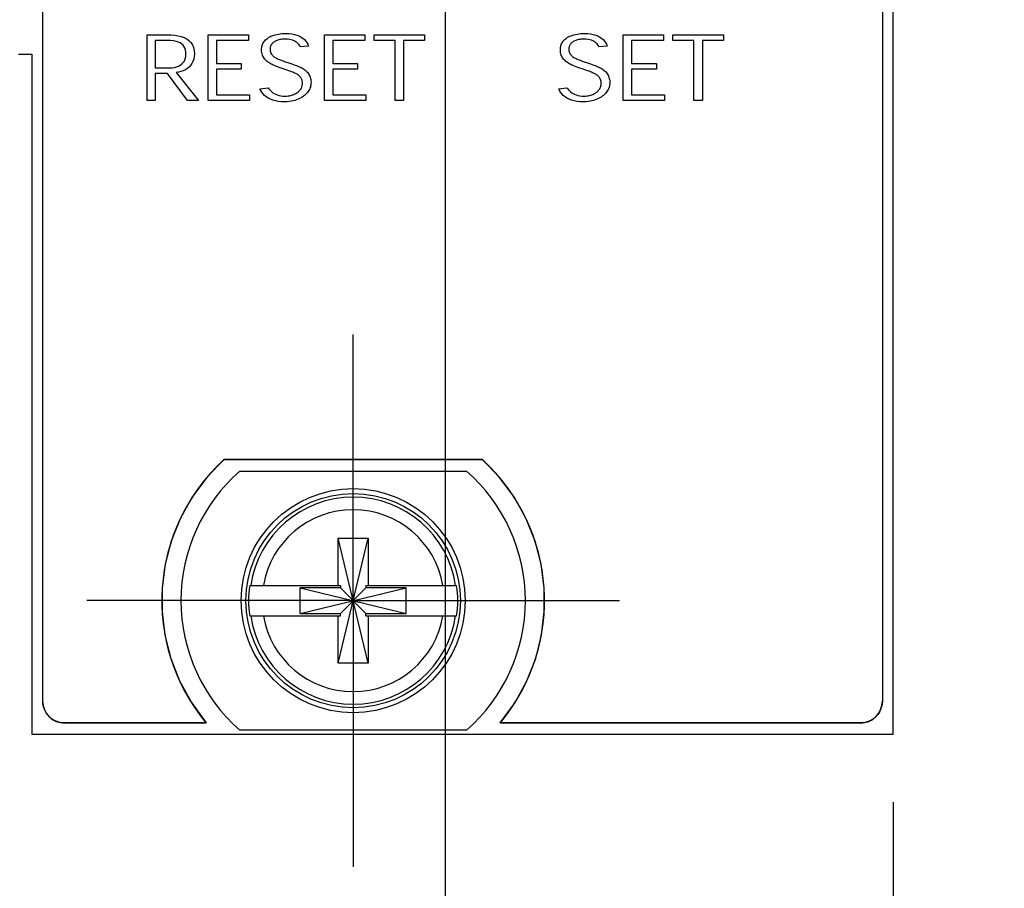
# Model space of a CAD drawing. Header units: inches. Extents: x 0.2 to 16.8, y 0.1 to 10.8.
# Tile 5 of 35: x 4 to 4.9, y 2.9 to 3.7. Entities that reach past the tile are written whole.
import ezdxf

# ---------------------------------------------------------------- set-up
doc = ezdxf.new("R2010")
doc.units = ezdxf.units.IN
doc.header["$LTSCALE"] = 0.935
doc.header["$MEASUREMENT"] = 0
doc.linetypes.add('CENTER', pattern=[0.6, 0.375, -0.075, 0.075, -0.075])
doc.layers.get('0').update_dxf_attribs({"linetype": 'CONTINUOUS'})
doc.layers.add('DEFAULT_1', color=7, linetype='CENTER')
doc.layers.add('DIMENSIONS', color=7, linetype='CONTINUOUS')
doc.styles.get("Standard").update_dxf_attribs({"font": 'txt', "width": 0.8})
doc.dimstyles.new('DIMSTYLE_2', dxfattribs={"dimtxt": 0.125, "dimasz": 0.18, "dimexe": 0.18, "dimexo": 0.0625, "dimgap": 0.09, "dimtad": 0, "dimtih": 1, "dimtoh": 1, "dimdec": 3, "dimzin": 4, "dimdsep": 46, "dimtxsty": 'STANDARD', "dimblk": '_FILLED', "dimblk1": '_FILLED', "dimblk2": '_FILLED', "dimcen": 0.09, "dimadec": 0, "dimazin": 0, "dimtp": 0.001, "dimtm": 0.001, "dimtfac": 1, "dimtdec": 3, "dimtofl": 0, "dimtmove": 0, "dimatfit": 3, "dimldrblk": '_FILLED', "dimfxl": 1, "dimtolj": 1, "dimtzin": 4, "dimarcsym": 0})

# ---------------------------------------------------------------- blocks, each defined once
blk = doc.blocks.new('*D16')
at = {"layer": 'DIMENSIONS', "color": 2, "linetype": 'CONTINUOUS'}
blk.add_line((4.76101, 3.00861), (4.76101, 2.30661), dxfattribs=at)
at = {"layer": 'DIMENSIONS', "color": 2, "linetype": 'CONTINUOUS', "width": 0.8}
for s, p in [(']', (4.82351, 2.14411)), ('32.87', (4.82351, 1.64411)), ('[', (4.82351, 1.54411)), ('1.294', (4.82351, 0.91911))]:
    blk.add_text(s, height=0.125, rotation=90, dxfattribs=at).set_placement(p)
blk = doc.blocks.new('_FILLED')
at = {"color": 0, "linetype": 'BYBLOCK'}
blk.add_solid([(0, 0), (-1, 0.1736), (-1, -0.1736)], dxfattribs=at)
blk = doc.blocks.new('*D19')
at = {"layer": 'DIMENSIONS', "color": 2, "linetype": 'CONTINUOUS'}
blk.add_line((4.35101, 4.18911), (4.35101, 2.30661), dxfattribs=at)
at = {"layer": 'DIMENSIONS', "color": 2, "linetype": 'CONTINUOUS', "width": 0.8}
for s, p in [(']', (4.41351, 2.14411)), ('22.45', (4.41351, 1.64411)), ('[', (4.41351, 1.54411)), ('.884', (4.41351, 1.01911)), ('2X ', (4.41351, 0.71911))]:
    blk.add_text(s, height=0.125, rotation=90, dxfattribs=at).set_placement(p)

msp = doc.modelspace()

# ---------------------------------------------------------------- linework, layer by layer
at = {"color": 7, "linetype": 'CONTINUOUS'}
for p, q in [((4.76101, 3.07111), (4.76101, 8.13611)), ((4.75101, 8.10611), (4.75101, 3.10111)), ((4.75104, 8.10618), (4.75104, 3.10118)), ((3.98301, 4.00611), (3.98301, 3.10111)), ((3.98305, 3.10118), (3.98305, 4.00618)), ((4.07851, 3.7109), (4.09713, 3.7109)), ((4.07851, 3.65074), (4.07851, 3.7109)), ((4.09713, 3.7109), (4.10057, 3.71081)), ((4.10057, 3.71081), (4.10384, 3.71053)), ((4.10384, 3.71053), (4.10692, 3.71003)), ((4.13436, 3.7109), (4.17124, 3.7109)), ((4.13436, 3.65074), (4.13436, 3.7109)), ((4.17124, 3.7109), (4.17124, 3.70571)), ((4.19303, 3.71003), (4.19431, 3.7105)), ((4.19431, 3.7105), (4.19566, 3.71091)), ((4.19566, 3.71091), (4.19709, 3.71127)), ((4.19709, 3.71127), (4.1986, 3.71156)), ((4.1986, 3.71156), (4.20019, 3.71179)), ((4.20019, 3.71179), (4.20186, 3.71196)), ((4.20186, 3.71196), (4.20361, 3.71206)), ((4.20361, 3.71206), (4.20544, 3.7121)), ((4.20544, 3.7121), (4.20832, 3.712)), ((4.20832, 3.712), (4.21097, 3.7117)), ((4.21097, 3.7117), (4.2134, 3.71123)), ((4.2134, 3.71123), (4.21562, 3.71058)), ((4.21562, 3.71058), (4.21762, 3.70977)), ((4.24086, 3.7109), (4.27774, 3.7109)), ((4.24086, 3.65074), (4.24086, 3.7109)), ((4.27774, 3.7109), (4.27774, 3.70571)), ((4.28622, 3.7109), (4.33238, 3.7109)), ((4.28622, 3.70568), (4.28622, 3.7109)), ((4.33238, 3.7109), (4.33238, 3.70568)), ((4.46628, 3.71003), (4.46756, 3.7105)), ((4.46756, 3.7105), (4.46891, 3.71091)), ((4.46891, 3.71091), (4.47034, 3.71127)), ((4.47034, 3.71127), (4.47185, 3.71156)), ((4.47185, 3.71156), (4.47344, 3.71179)), ((4.47344, 3.71179), (4.47511, 3.71196)), ((4.47511, 3.71196), (4.47685, 3.71206)), ((4.47685, 3.71206), (4.47868, 3.7121)), ((4.47868, 3.7121), (4.48157, 3.712)), ((4.48157, 3.712), (4.48422, 3.7117)), ((4.48422, 3.7117), (4.48665, 3.71123)), ((4.48665, 3.71123), (4.48886, 3.71058)), ((4.48886, 3.71058), (4.49087, 3.70977)), ((4.51411, 3.7109), (4.55099, 3.7109)), ((4.51411, 3.65074), (4.51411, 3.7109)), ((4.55099, 3.7109), (4.55099, 3.70571)), ((4.55947, 3.7109), (4.60562, 3.7109)), ((4.55947, 3.70568), (4.55947, 3.7109)), ((4.60562, 3.7109), (4.60562, 3.70568)), ((4.09667, 3.70574), (4.08601, 3.70574)), ((4.08601, 3.70574), (4.08601, 3.68062)), ((4.09982, 3.70564), (4.09667, 3.70574)), ((4.10259, 3.70535), (4.09982, 3.70564)), ((4.10502, 3.70487), (4.10259, 3.70535)), ((4.10711, 3.70421), (4.10502, 3.70487)), ((4.10692, 3.71003), (4.10977, 3.7093)), ((4.10889, 3.70338), (4.10711, 3.70421)), ((4.11038, 3.70238), (4.10889, 3.70338)), ((4.10977, 3.7093), (4.11239, 3.70834)), ((4.11159, 3.70122), (4.11038, 3.70238)), ((4.11239, 3.70834), (4.11473, 3.70712)), ((4.11473, 3.70712), (4.11678, 3.70562)), ((4.11678, 3.70562), (4.11851, 3.70383)), ((4.11851, 3.70383), (4.11991, 3.70174)), ((4.11991, 3.70174), (4.12093, 3.69933)), ((4.17124, 3.70571), (4.14195, 3.70571)), ((4.14195, 3.70571), (4.14195, 3.68458)), ((4.18381, 3.70104), (4.18413, 3.70197)), ((4.18413, 3.70197), (4.18453, 3.70287)), ((4.18453, 3.70287), (4.185, 3.70375)), ((4.185, 3.70375), (4.18556, 3.7046)), ((4.18556, 3.7046), (4.1862, 3.70541)), ((4.1862, 3.70541), (4.18693, 3.70619)), ((4.18693, 3.70619), (4.18774, 3.70692)), ((4.18774, 3.70692), (4.18864, 3.70761)), ((4.18864, 3.70761), (4.18963, 3.70829)), ((4.18963, 3.70829), (4.19069, 3.70892)), ((4.19069, 3.70892), (4.19182, 3.7095)), ((4.19184, 3.70131), (4.19158, 3.70076)), ((4.19182, 3.7095), (4.19303, 3.71003)), ((4.19214, 3.70184), (4.19184, 3.70131)), ((4.1925, 3.70235), (4.19214, 3.70184)), ((4.1929, 3.70283), (4.1925, 3.70235)), ((4.19334, 3.70328), (4.1929, 3.70283)), ((4.19382, 3.70371), (4.19334, 3.70328)), ((4.19436, 3.70411), (4.19382, 3.70371)), ((4.195, 3.70454), (4.19436, 3.70411)), ((4.19571, 3.70494), (4.195, 3.70454)), ((4.19648, 3.7053), (4.19571, 3.70494)), ((4.19729, 3.70563), (4.19648, 3.7053)), ((4.19816, 3.70593), (4.19729, 3.70563)), ((4.19906, 3.70619), (4.19816, 3.70593)), ((4.2, 3.70641), (4.19906, 3.70619)), ((4.20097, 3.70659), (4.2, 3.70641)), ((4.20197, 3.70674), (4.20097, 3.70659)), ((4.20298, 3.70685), (4.20197, 3.70674)), ((4.20402, 3.70691), (4.20298, 3.70685)), ((4.20506, 3.70693), (4.20402, 3.70691)), ((4.20694, 3.70686), (4.20506, 3.70693)), ((4.20867, 3.70666), (4.20694, 3.70686)), ((4.21024, 3.70633), (4.20867, 3.70666)), ((4.21167, 3.7059), (4.21024, 3.70633)), ((4.21295, 3.70536), (4.21167, 3.7059)), ((4.21411, 3.70475), (4.21295, 3.70536)), ((4.21513, 3.70405), (4.21411, 3.70475)), ((4.21603, 3.7033), (4.21513, 3.70405)), ((4.21682, 3.7025), (4.21603, 3.7033)), ((4.2175, 3.70165), (4.21682, 3.7025)), ((4.21808, 3.70079), (4.2175, 3.70165)), ((4.21762, 3.70977), (4.21941, 3.70882)), ((4.21941, 3.70882), (4.221, 3.70772)), ((4.221, 3.70772), (4.2224, 3.7065)), ((4.2224, 3.7065), (4.2236, 3.70516)), ((4.2236, 3.70516), (4.22461, 3.70372)), ((4.22461, 3.70372), (4.22544, 3.70219)), ((4.22544, 3.70219), (4.22609, 3.70057)), ((4.27774, 3.70571), (4.24845, 3.70571)), ((4.24845, 3.70571), (4.24845, 3.68458)), ((4.30549, 3.70568), (4.28622, 3.70568)), ((4.30549, 3.65074), (4.30549, 3.70568)), ((4.33238, 3.70568), (4.31313, 3.70568)), ((4.31313, 3.70568), (4.31313, 3.65074)), ((4.45706, 3.70104), (4.45738, 3.70197)), ((4.45738, 3.70197), (4.45778, 3.70287)), ((4.45778, 3.70287), (4.45825, 3.70375)), ((4.45825, 3.70375), (4.45881, 3.7046)), ((4.45881, 3.7046), (4.45945, 3.70541)), ((4.45945, 3.70541), (4.46018, 3.70619)), ((4.46018, 3.70619), (4.46099, 3.70692)), ((4.46099, 3.70692), (4.46189, 3.70761)), ((4.46189, 3.70761), (4.46288, 3.70829)), ((4.46288, 3.70829), (4.46394, 3.70892)), ((4.46394, 3.70892), (4.46507, 3.7095)), ((4.46508, 3.70131), (4.46482, 3.70076)), ((4.46507, 3.7095), (4.46628, 3.71003)), ((4.46539, 3.70184), (4.46508, 3.70131)), ((4.46574, 3.70235), (4.46539, 3.70184)), ((4.46614, 3.70283), (4.46574, 3.70235)), ((4.46659, 3.70328), (4.46614, 3.70283)), ((4.46707, 3.70371), (4.46659, 3.70328)), ((4.4676, 3.70411), (4.46707, 3.70371)), ((4.46825, 3.70454), (4.4676, 3.70411)), ((4.46896, 3.70494), (4.46825, 3.70454)), ((4.46972, 3.7053), (4.46896, 3.70494)), ((4.47054, 3.70563), (4.46972, 3.7053)), ((4.4714, 3.70593), (4.47054, 3.70563)), ((4.47231, 3.70619), (4.4714, 3.70593)), ((4.47325, 3.70641), (4.47231, 3.70619)), ((4.47422, 3.70659), (4.47325, 3.70641)), ((4.47522, 3.70674), (4.47422, 3.70659)), ((4.47624, 3.70685), (4.47522, 3.70674)), ((4.47727, 3.70691), (4.47624, 3.70685)), ((4.47832, 3.70693), (4.47727, 3.70691)), ((4.4802, 3.70686), (4.47832, 3.70693)), ((4.48193, 3.70666), (4.4802, 3.70686)), ((4.4835, 3.70633), (4.48193, 3.70666)), ((4.48492, 3.7059), (4.4835, 3.70633)), ((4.4862, 3.70536), (4.48492, 3.7059)), ((4.48735, 3.70475), (4.4862, 3.70536)), ((4.48838, 3.70405), (4.48735, 3.70475)), ((4.48928, 3.7033), (4.48838, 3.70405)), ((4.49007, 3.7025), (4.48928, 3.7033)), ((4.49075, 3.70165), (4.49007, 3.7025)), ((4.49133, 3.70079), (4.49075, 3.70165)), ((4.49087, 3.70977), (4.49266, 3.70882)), ((4.49266, 3.70882), (4.49425, 3.70772)), ((4.49425, 3.70772), (4.49564, 3.7065)), ((4.49564, 3.7065), (4.49684, 3.70516)), ((4.49684, 3.70516), (4.49786, 3.70372)), ((4.49786, 3.70372), (4.49869, 3.70219)), ((4.49869, 3.70219), (4.49934, 3.70057)), ((4.55099, 3.70571), (4.52169, 3.70571)), ((4.52169, 3.70571), (4.52169, 3.68458)), ((4.57874, 3.70568), (4.55947, 3.70568)), ((4.57874, 3.65074), (4.57874, 3.70568)), ((4.60562, 3.70568), (4.58638, 3.70568)), ((4.58638, 3.70568), (4.58638, 3.65074)), ((3.96101, 3.69311), (3.97301, 3.69311)), ((3.97301, 3.69311), (3.97301, 3.07111)), ((4.11254, 3.69991), (4.11159, 3.70122)), ((4.11324, 3.69845), (4.11254, 3.69991)), ((4.11372, 3.69686), (4.11324, 3.69845)), ((4.114, 3.69513), (4.11372, 3.69686)), ((4.11397, 3.69139), (4.11409, 3.69327)), ((4.11409, 3.69327), (4.114, 3.69513)), ((4.12093, 3.69933), (4.12156, 3.69659)), ((4.12156, 3.69659), (4.12178, 3.69349)), ((4.12178, 3.69349), (4.12163, 3.69093)), ((4.18326, 3.69718), (4.18329, 3.69816)), ((4.18332, 3.69583), (4.18326, 3.69718)), ((4.18329, 3.69816), (4.1834, 3.69913)), ((4.18348, 3.69456), (4.18332, 3.69583)), ((4.1834, 3.69913), (4.18357, 3.70009)), ((4.18374, 3.69338), (4.18348, 3.69456)), ((4.18357, 3.70009), (4.18381, 3.70104)), ((4.18409, 3.69227), (4.18374, 3.69338)), ((4.18452, 3.69125), (4.18409, 3.69227)), ((4.191, 3.69829), (4.19098, 3.69761)), ((4.19098, 3.69761), (4.19101, 3.69681)), ((4.19107, 3.69895), (4.191, 3.69829)), ((4.19101, 3.69681), (4.19112, 3.69604)), ((4.19119, 3.69958), (4.19107, 3.69895)), ((4.19112, 3.69604), (4.19129, 3.6953)), ((4.19136, 3.70018), (4.19119, 3.69958)), ((4.19129, 3.6953), (4.19153, 3.69459)), ((4.19158, 3.70076), (4.19136, 3.70018)), ((4.19153, 3.69459), (4.19184, 3.69392)), ((4.19184, 3.69392), (4.1922, 3.69328)), ((4.1922, 3.69328), (4.19262, 3.69268)), ((4.19262, 3.69268), (4.19309, 3.69211)), ((4.21857, 3.6999), (4.21808, 3.70079)), ((4.22609, 3.70057), (4.21857, 3.6999)), ((4.45651, 3.69718), (4.45654, 3.69816)), ((4.45657, 3.69583), (4.45651, 3.69718)), ((4.45654, 3.69816), (4.45664, 3.69913)), ((4.45673, 3.69456), (4.45657, 3.69583)), ((4.45664, 3.69913), (4.45682, 3.70009)), ((4.45699, 3.69338), (4.45673, 3.69456)), ((4.45682, 3.70009), (4.45706, 3.70104)), ((4.45734, 3.69227), (4.45699, 3.69338)), ((4.45777, 3.69125), (4.45734, 3.69227)), ((4.46425, 3.69829), (4.46423, 3.69761)), ((4.46423, 3.69761), (4.46426, 3.69681)), ((4.46432, 3.69895), (4.46425, 3.69829)), ((4.46426, 3.69681), (4.46437, 3.69604)), ((4.46444, 3.69958), (4.46432, 3.69895)), ((4.46437, 3.69604), (4.46454, 3.6953)), ((4.46461, 3.70018), (4.46444, 3.69958)), ((4.46454, 3.6953), (4.46478, 3.69459)), ((4.46482, 3.70076), (4.46461, 3.70018)), ((4.46478, 3.69459), (4.46508, 3.69392)), ((4.46508, 3.69392), (4.46545, 3.69328)), ((4.46545, 3.69328), (4.46587, 3.69268)), ((4.46587, 3.69268), (4.46634, 3.69211)), ((4.49181, 3.6999), (4.49133, 3.70079)), ((4.49934, 3.70057), (4.49181, 3.6999)), ((4.10877, 3.68301), (4.11015, 3.68402)), ((4.11015, 3.68402), (4.11134, 3.6852)), ((4.11134, 3.6852), (4.11231, 3.68653)), ((4.11231, 3.68653), (4.11308, 3.68801)), ((4.11308, 3.68801), (4.11364, 3.68963)), ((4.11364, 3.68963), (4.11397, 3.69139)), ((4.11953, 3.68453), (4.11833, 3.68282)), ((4.12048, 3.68645), (4.11953, 3.68453)), ((4.12119, 3.68858), (4.12048, 3.68645)), ((4.12163, 3.69093), (4.12119, 3.68858)), ((4.14195, 3.68458), (4.16461, 3.68458)), ((4.16461, 3.68458), (4.16461, 3.67938)), ((4.18502, 3.6903), (4.18452, 3.69125)), ((4.18558, 3.68942), (4.18502, 3.6903)), ((4.1862, 3.68861), (4.18558, 3.68942)), ((4.18685, 3.68787), (4.1862, 3.68861)), ((4.18754, 3.68719), (4.18685, 3.68787)), ((4.18826, 3.68657), (4.18754, 3.68719)), ((4.18898, 3.686), (4.18826, 3.68657)), ((4.18966, 3.68552), (4.18898, 3.686)), ((4.19037, 3.68505), (4.18966, 3.68552)), ((4.19114, 3.68459), (4.19037, 3.68505)), ((4.19197, 3.68413), (4.19114, 3.68459)), ((4.19289, 3.68367), (4.19197, 3.68413)), ((4.19391, 3.68319), (4.19289, 3.68367)), ((4.19309, 3.69211), (4.19362, 3.69158)), ((4.19362, 3.69158), (4.1942, 3.69109)), ((4.1942, 3.69109), (4.19482, 3.69063)), ((4.19482, 3.69063), (4.19549, 3.69022)), ((4.19549, 3.69022), (4.19618, 3.68983)), ((4.19618, 3.68983), (4.19689, 3.68944)), ((4.19689, 3.68944), (4.19764, 3.68907)), ((4.19764, 3.68907), (4.19845, 3.68869)), ((4.19845, 3.68869), (4.19934, 3.68831)), ((4.19934, 3.68831), (4.20032, 3.68791)), ((4.20032, 3.68791), (4.20141, 3.68749)), ((4.20141, 3.68749), (4.20262, 3.68705)), ((4.20262, 3.68705), (4.20398, 3.68657)), ((4.20398, 3.68657), (4.20718, 3.68549)), ((4.20718, 3.68549), (4.20906, 3.68488)), ((4.20906, 3.68488), (4.21079, 3.68426)), ((4.21079, 3.68426), (4.21239, 3.68368)), ((4.21239, 3.68368), (4.21386, 3.68313)), ((4.24845, 3.68458), (4.27111, 3.68458)), ((4.27111, 3.68458), (4.27111, 3.67938)), ((4.45827, 3.6903), (4.45777, 3.69125)), ((4.45883, 3.68942), (4.45827, 3.6903)), ((4.45945, 3.68861), (4.45883, 3.68942)), ((4.4601, 3.68787), (4.45945, 3.68861)), ((4.46079, 3.68719), (4.4601, 3.68787)), ((4.4615, 3.68657), (4.46079, 3.68719)), ((4.46223, 3.686), (4.4615, 3.68657)), ((4.46291, 3.68552), (4.46223, 3.686)), ((4.46362, 3.68505), (4.46291, 3.68552)), ((4.46439, 3.68459), (4.46362, 3.68505)), ((4.46522, 3.68413), (4.46439, 3.68459)), ((4.46614, 3.68367), (4.46522, 3.68413)), ((4.46716, 3.68319), (4.46614, 3.68367)), ((4.46634, 3.69211), (4.46687, 3.69158)), ((4.46687, 3.69158), (4.46745, 3.69109)), ((4.46745, 3.69109), (4.46807, 3.69063)), ((4.46807, 3.69063), (4.46874, 3.69022)), ((4.46874, 3.69022), (4.46942, 3.68983)), ((4.46942, 3.68983), (4.47013, 3.68944)), ((4.47013, 3.68944), (4.47089, 3.68907)), ((4.47089, 3.68907), (4.4717, 3.68869)), ((4.4717, 3.68869), (4.47259, 3.68831)), ((4.47259, 3.68831), (4.47357, 3.68791)), ((4.47357, 3.68791), (4.47465, 3.68749)), ((4.47465, 3.68749), (4.47587, 3.68705)), ((4.47587, 3.68705), (4.47722, 3.68657)), ((4.47722, 3.68657), (4.48043, 3.68549)), ((4.48043, 3.68549), (4.48231, 3.68488)), ((4.48231, 3.68488), (4.48404, 3.68426)), ((4.48404, 3.68426), (4.48564, 3.68368)), ((4.48564, 3.68368), (4.48711, 3.68313)), ((4.52169, 3.68458), (4.54436, 3.68458)), ((4.54436, 3.68458), (4.54436, 3.67938)), ((4.08601, 3.68062), (4.099, 3.68062)), ((4.09728, 3.67549), (4.08603, 3.67549)), ((4.08603, 3.67549), (4.08603, 3.65074)), ((4.11559, 3.65074), (4.09728, 3.67549)), ((4.099, 3.68062), (4.10132, 3.68072)), ((4.10132, 3.68072), (4.10346, 3.68101)), ((4.10346, 3.68101), (4.10542, 3.6815)), ((4.1073, 3.67669), (4.10499, 3.67633)), ((4.10499, 3.67633), (4.12543, 3.65074)), ((4.10542, 3.6815), (4.10719, 3.68217)), ((4.10719, 3.68217), (4.10877, 3.68301)), ((4.10951, 3.67724), (4.1073, 3.67669)), ((4.1116, 3.67797), (4.10951, 3.67724)), ((4.11354, 3.67889), (4.1116, 3.67797)), ((4.11532, 3.68), (4.11354, 3.67889)), ((4.11693, 3.68131), (4.11532, 3.68)), ((4.11833, 3.68282), (4.11693, 3.68131)), ((4.16461, 3.67938), (4.14195, 3.67938)), ((4.14195, 3.67938), (4.14195, 3.65593)), ((4.19505, 3.6827), (4.19391, 3.68319)), ((4.19632, 3.68219), (4.19505, 3.6827)), ((4.19775, 3.68164), (4.19632, 3.68219)), ((4.19933, 3.68106), (4.19775, 3.68164)), ((4.20308, 3.67976), (4.19933, 3.68106)), ((4.20662, 3.67848), (4.20308, 3.67976)), ((4.20812, 3.67793), (4.20662, 3.67848)), ((4.20946, 3.67743), (4.20812, 3.67793)), ((4.21066, 3.67697), (4.20946, 3.67743)), ((4.21173, 3.67654), (4.21066, 3.67697)), ((4.21268, 3.67615), (4.21173, 3.67654)), ((4.21354, 3.67577), (4.21268, 3.67615)), ((4.21432, 3.67541), (4.21354, 3.67577)), ((4.21386, 3.68313), (4.21522, 3.68261)), ((4.21504, 3.67505), (4.21432, 3.67541)), ((4.2157, 3.67469), (4.21504, 3.67505)), ((4.21522, 3.68261), (4.21647, 3.68212)), ((4.21633, 3.67432), (4.2157, 3.67469)), ((4.21691, 3.67391), (4.21633, 3.67432)), ((4.21647, 3.68212), (4.21762, 3.68163)), ((4.21762, 3.68163), (4.21869, 3.68115)), ((4.21869, 3.68115), (4.21967, 3.68066)), ((4.21967, 3.68066), (4.22058, 3.68017)), ((4.22058, 3.68017), (4.22144, 3.67967)), ((4.22144, 3.67967), (4.22224, 3.67914)), ((4.22224, 3.67914), (4.223, 3.67858)), ((4.223, 3.67858), (4.22374, 3.67795)), ((4.22374, 3.67795), (4.22445, 3.67726)), ((4.22445, 3.67726), (4.22513, 3.67653)), ((4.22513, 3.67653), (4.22576, 3.67574)), ((4.22576, 3.67574), (4.22634, 3.6749)), ((4.22634, 3.6749), (4.22687, 3.674)), ((4.27111, 3.67938), (4.24845, 3.67938)), ((4.24845, 3.67938), (4.24845, 3.65593)), ((4.4683, 3.6827), (4.46716, 3.68319)), ((4.46957, 3.68219), (4.4683, 3.6827)), ((4.47099, 3.68164), (4.46957, 3.68219)), ((4.47258, 3.68106), (4.47099, 3.68164)), ((4.47435, 3.68044), (4.47258, 3.68106)), ((4.47632, 3.67976), (4.47435, 3.68044)), ((4.47987, 3.67848), (4.47632, 3.67976)), ((4.48137, 3.67793), (4.47987, 3.67848)), ((4.48271, 3.67743), (4.48137, 3.67793)), ((4.4839, 3.67697), (4.48271, 3.67743)), ((4.48497, 3.67654), (4.4839, 3.67697)), ((4.48593, 3.67615), (4.48497, 3.67654)), ((4.48679, 3.67577), (4.48593, 3.67615)), ((4.48757, 3.67541), (4.48679, 3.67577)), ((4.48711, 3.68313), (4.48847, 3.68261)), ((4.48828, 3.67505), (4.48757, 3.67541)), ((4.48895, 3.67469), (4.48828, 3.67505)), ((4.48847, 3.68261), (4.48972, 3.68212)), ((4.48958, 3.67432), (4.48895, 3.67469)), ((4.49015, 3.67391), (4.48958, 3.67432)), ((4.48972, 3.68212), (4.49087, 3.68163)), ((4.49087, 3.68163), (4.49194, 3.68115)), ((4.49194, 3.68115), (4.49292, 3.68066)), ((4.49292, 3.68066), (4.49384, 3.68017)), ((4.49384, 3.68017), (4.49469, 3.67967)), ((4.49469, 3.67967), (4.4955, 3.67914)), ((4.4955, 3.67914), (4.49626, 3.67858)), ((4.49626, 3.67858), (4.497, 3.67795)), ((4.497, 3.67795), (4.49771, 3.67726)), ((4.49771, 3.67726), (4.49838, 3.67653)), ((4.49838, 3.67653), (4.49901, 3.67574)), ((4.49901, 3.67574), (4.49959, 3.6749)), ((4.49959, 3.6749), (4.50012, 3.674)), ((4.54436, 3.67938), (4.52169, 3.67938)), ((4.52169, 3.67938), (4.52169, 3.65593)), ((4.21746, 3.67346), (4.21691, 3.67391)), ((4.21799, 3.67296), (4.21746, 3.67346)), ((4.21849, 3.67243), (4.21799, 3.67296)), ((4.21894, 3.67185), (4.21849, 3.67243)), ((4.21936, 3.67123), (4.21894, 3.67185)), ((4.21972, 3.67056), (4.21936, 3.67123)), ((4.22003, 3.66984), (4.21972, 3.67056)), ((4.22029, 3.66907), (4.22003, 3.66984)), ((4.22047, 3.66824), (4.22029, 3.66907)), ((4.22059, 3.66736), (4.22047, 3.66824)), ((4.22051, 3.66497), (4.2206, 3.6657)), ((4.22063, 3.66643), (4.22059, 3.66736)), ((4.2206, 3.6657), (4.22063, 3.66643)), ((4.22687, 3.674), (4.22733, 3.67305)), ((4.22733, 3.67305), (4.22773, 3.67204)), ((4.22773, 3.67204), (4.22805, 3.67097)), ((4.22805, 3.67097), (4.22828, 3.66983)), ((4.22828, 3.66983), (4.22843, 3.66864)), ((4.22844, 3.66627), (4.22832, 3.66516)), ((4.22843, 3.66864), (4.22848, 3.66738)), ((4.22848, 3.66738), (4.22844, 3.66627)), ((4.49071, 3.67346), (4.49015, 3.67391)), ((4.49124, 3.67296), (4.49071, 3.67346)), ((4.49173, 3.67243), (4.49124, 3.67296)), ((4.49219, 3.67185), (4.49173, 3.67243)), ((4.49261, 3.67123), (4.49219, 3.67185)), ((4.49297, 3.67056), (4.49261, 3.67123)), ((4.49328, 3.66984), (4.49297, 3.67056)), ((4.49353, 3.66907), (4.49328, 3.66984)), ((4.49372, 3.66824), (4.49353, 3.66907)), ((4.49384, 3.66736), (4.49372, 3.66824)), ((4.49376, 3.66497), (4.49385, 3.6657)), ((4.49388, 3.66643), (4.49384, 3.66736)), ((4.49385, 3.6657), (4.49388, 3.66643)), ((4.50012, 3.674), (4.50058, 3.67305)), ((4.50058, 3.67305), (4.50098, 3.67204)), ((4.50098, 3.67204), (4.5013, 3.67097)), ((4.5013, 3.67097), (4.50153, 3.66983)), ((4.50153, 3.66983), (4.50168, 3.66864)), ((4.50169, 3.66627), (4.50157, 3.66516)), ((4.50168, 3.66864), (4.50173, 3.66738)), ((4.50173, 3.66738), (4.50169, 3.66627)), ((4.18173, 3.66145), (4.18934, 3.66243)), ((4.18252, 3.65979), (4.18173, 3.66145)), ((4.18349, 3.65821), (4.18252, 3.65979)), ((4.18464, 3.65673), (4.18349, 3.65821)), ((4.18598, 3.65535), (4.18464, 3.65673)), ((4.18934, 3.66243), (4.18997, 3.66143)), ((4.18997, 3.66143), (4.19071, 3.66045)), ((4.19071, 3.66045), (4.19157, 3.65952)), ((4.19157, 3.65952), (4.19254, 3.65863)), ((4.19254, 3.65863), (4.19363, 3.65781)), ((4.19363, 3.65781), (4.19485, 3.65705)), ((4.19485, 3.65705), (4.19619, 3.65639)), ((4.19619, 3.65639), (4.19765, 3.65581)), ((4.2119, 3.65591), (4.21287, 3.6563)), ((4.21287, 3.6563), (4.21379, 3.65673)), ((4.21379, 3.65673), (4.21465, 3.65719)), ((4.21465, 3.65719), (4.21546, 3.65769)), ((4.21546, 3.65769), (4.21622, 3.65821)), ((4.21622, 3.65821), (4.21693, 3.65875)), ((4.21693, 3.65875), (4.21749, 3.65925)), ((4.21749, 3.65925), (4.218, 3.65979)), ((4.218, 3.65979), (4.21848, 3.66035)), ((4.21848, 3.66035), (4.21892, 3.66094)), ((4.21892, 3.66094), (4.2193, 3.66156)), ((4.2193, 3.66156), (4.21965, 3.66221)), ((4.21965, 3.66221), (4.21994, 3.66287)), ((4.21994, 3.66287), (4.22018, 3.66355)), ((4.22018, 3.66355), (4.22038, 3.66425)), ((4.22038, 3.66425), (4.22051, 3.66497)), ((4.22355, 3.65624), (4.22261, 3.65542)), ((4.22441, 3.6571), (4.22355, 3.65624)), ((4.22519, 3.65801), (4.22441, 3.6571)), ((4.22588, 3.65895), (4.22519, 3.65801)), ((4.2265, 3.65992), (4.22588, 3.65895)), ((4.22702, 3.66092), (4.2265, 3.65992)), ((4.22747, 3.66195), (4.22702, 3.66092)), ((4.22784, 3.663), (4.22747, 3.66195)), ((4.22812, 3.66407), (4.22784, 3.663)), ((4.22832, 3.66516), (4.22812, 3.66407)), ((4.45498, 3.66145), (4.46258, 3.66243)), ((4.45577, 3.65979), (4.45498, 3.66145)), ((4.45673, 3.65821), (4.45577, 3.65979)), ((4.45789, 3.65673), (4.45673, 3.65821)), ((4.45923, 3.65535), (4.45789, 3.65673)), ((4.46258, 3.66243), (4.46322, 3.66143)), ((4.46322, 3.66143), (4.46396, 3.66045)), ((4.46396, 3.66045), (4.46482, 3.65952)), ((4.46482, 3.65952), (4.46579, 3.65863)), ((4.46579, 3.65863), (4.46688, 3.65781)), ((4.46688, 3.65781), (4.4681, 3.65705)), ((4.4681, 3.65705), (4.46943, 3.65639)), ((4.46943, 3.65639), (4.4709, 3.65581)), ((4.48515, 3.65591), (4.48612, 3.6563)), ((4.48612, 3.6563), (4.48703, 3.65673)), ((4.48703, 3.65673), (4.48789, 3.65719)), ((4.48789, 3.65719), (4.4887, 3.65769)), ((4.4887, 3.65769), (4.48946, 3.65821)), ((4.48946, 3.65821), (4.49017, 3.65875)), ((4.49017, 3.65875), (4.49073, 3.65925)), ((4.49073, 3.65925), (4.49125, 3.65979)), ((4.49125, 3.65979), (4.49173, 3.66035)), ((4.49173, 3.66035), (4.49216, 3.66094)), ((4.49216, 3.66094), (4.49255, 3.66156)), ((4.49255, 3.66156), (4.49289, 3.66221)), ((4.49289, 3.66221), (4.49319, 3.66287)), ((4.49319, 3.66287), (4.49343, 3.66355)), ((4.49343, 3.66355), (4.49362, 3.66425)), ((4.49362, 3.66425), (4.49376, 3.66497)), ((4.4968, 3.65624), (4.49586, 3.65542)), ((4.49766, 3.6571), (4.4968, 3.65624)), ((4.49844, 3.65801), (4.49766, 3.6571)), ((4.49913, 3.65895), (4.49844, 3.65801)), ((4.49974, 3.65992), (4.49913, 3.65895)), ((4.50027, 3.66092), (4.49974, 3.65992)), ((4.50072, 3.66195), (4.50027, 3.66092)), ((4.50108, 3.663), (4.50072, 3.66195)), ((4.50137, 3.66407), (4.50108, 3.663)), ((4.50157, 3.66516), (4.50137, 3.66407)), ((4.08603, 3.65074), (4.07851, 3.65074)), ((4.12543, 3.65074), (4.11559, 3.65074)), ((4.17213, 3.65074), (4.13436, 3.65074)), ((4.14195, 3.65593), (4.17213, 3.65593)), ((4.17213, 3.65593), (4.17213, 3.65074)), ((4.18752, 3.65408), (4.18598, 3.65535)), ((4.18928, 3.65295), (4.18752, 3.65408)), ((4.19125, 3.65196), (4.18928, 3.65295)), ((4.19344, 3.65112), (4.19125, 3.65196)), ((4.19587, 3.65045), (4.19344, 3.65112)), ((4.19855, 3.64995), (4.19587, 3.65045)), ((4.19765, 3.65581), (4.19925, 3.65535)), ((4.20147, 3.64965), (4.19855, 3.64995)), ((4.19925, 3.65535), (4.20097, 3.655)), ((4.20097, 3.655), (4.20283, 3.65479)), ((4.20465, 3.64954), (4.20147, 3.64965)), ((4.20283, 3.65479), (4.20483, 3.65471)), ((4.20666, 3.6496), (4.20465, 3.64954)), ((4.20483, 3.65471), (4.20616, 3.65475)), ((4.20616, 3.65475), (4.20743, 3.65486)), ((4.20857, 3.64976), (4.20666, 3.6496)), ((4.20743, 3.65486), (4.20864, 3.65503)), ((4.21038, 3.65002), (4.20857, 3.64976)), ((4.20864, 3.65503), (4.20978, 3.65527)), ((4.20978, 3.65527), (4.21087, 3.65556)), ((4.2121, 3.65037), (4.21038, 3.65002)), ((4.21087, 3.65556), (4.2119, 3.65591)), ((4.21372, 3.6508), (4.2121, 3.65037)), ((4.21525, 3.6513), (4.21372, 3.6508)), ((4.21669, 3.65187), (4.21525, 3.6513)), ((4.21805, 3.6525), (4.21669, 3.65187)), ((4.21931, 3.65317), (4.21805, 3.6525)), ((4.22049, 3.65389), (4.21931, 3.65317)), ((4.22159, 3.65464), (4.22049, 3.65389)), ((4.22261, 3.65542), (4.22159, 3.65464)), ((4.27862, 3.65074), (4.24086, 3.65074)), ((4.24845, 3.65593), (4.27862, 3.65593)), ((4.27862, 3.65593), (4.27862, 3.65074)), ((4.31313, 3.65074), (4.30549, 3.65074)), ((4.46078, 3.65408), (4.45923, 3.65535)), ((4.46253, 3.65295), (4.46078, 3.65408)), ((4.4645, 3.65196), (4.46253, 3.65295)), ((4.4667, 3.65112), (4.4645, 3.65196)), ((4.46913, 3.65045), (4.4667, 3.65112)), ((4.4718, 3.64995), (4.46913, 3.65045)), ((4.4709, 3.65581), (4.47249, 3.65535)), ((4.47472, 3.64965), (4.4718, 3.64995)), ((4.47249, 3.65535), (4.47422, 3.655)), ((4.47422, 3.655), (4.47608, 3.65479)), ((4.4779, 3.64954), (4.47472, 3.64965)), ((4.47608, 3.65479), (4.47807, 3.65471)), ((4.47991, 3.6496), (4.4779, 3.64954)), ((4.47807, 3.65471), (4.47941, 3.65475)), ((4.47941, 3.65475), (4.48068, 3.65486)), ((4.48182, 3.64976), (4.47991, 3.6496)), ((4.48068, 3.65486), (4.48188, 3.65503)), ((4.48363, 3.65002), (4.48182, 3.64976)), ((4.48188, 3.65503), (4.48303, 3.65527)), ((4.48303, 3.65527), (4.48412, 3.65556)), ((4.48534, 3.65037), (4.48363, 3.65002)), ((4.48412, 3.65556), (4.48515, 3.65591)), ((4.48697, 3.6508), (4.48534, 3.65037)), ((4.4885, 3.6513), (4.48697, 3.6508)), ((4.48994, 3.65187), (4.4885, 3.6513)), ((4.49129, 3.6525), (4.48994, 3.65187)), ((4.49256, 3.65317), (4.49129, 3.6525)), ((4.49374, 3.65389), (4.49256, 3.65317)), ((4.49484, 3.65464), (4.49374, 3.65389)), ((4.49586, 3.65542), (4.49484, 3.65464)), ((4.55187, 3.65074), (4.51411, 3.65074)), ((4.52169, 3.65593), (4.55187, 3.65593)), ((4.55187, 3.65593), (4.55187, 3.65074)), ((4.58638, 3.65074), (4.57874, 3.65074)), ((4.1488, 3.32218), (4.13284, 3.30553)), ((4.38526, 3.32211), (4.14875, 3.32211)), ((4.38529, 3.32218), (4.1488, 3.32218)), ((4.40124, 3.30553), (4.38529, 3.32218)), ((4.13284, 3.30553), (4.11948, 3.28737)), ((4.16326, 3.31161), (4.37076, 3.31161)), ((4.4146, 3.28737), (4.40124, 3.30553)), ((4.11948, 3.28737), (4.10874, 3.26796)), ((4.42535, 3.26796), (4.4146, 3.28737)), ((4.10874, 3.26796), (4.10063, 3.24758)), ((4.43346, 3.24758), (4.42535, 3.26796)), ((4.10063, 3.24758), (4.09516, 3.22648)), ((4.25323, 3.2502), (4.28079, 3.2502)), ((4.28079, 3.13603), (4.25323, 3.2502)), ((4.25323, 3.20689), (4.25323, 3.2502)), ((4.25323, 3.13603), (4.28079, 3.2502)), ((4.28079, 3.2502), (4.28079, 3.20689)), ((4.43893, 3.22648), (4.43346, 3.24758)), ((4.09516, 3.22648), (4.09237, 3.20494)), ((4.44173, 3.20494), (4.43893, 3.22648)), ((4.17236, 3.20689), (4.2553, 3.20689)), ((4.2553, 3.20689), (4.2553, 3.20483)), ((4.27872, 3.20689), (4.36166, 3.20689)), ((4.27872, 3.20689), (4.27872, 3.20483)), ((4.09237, 3.20494), (4.09225, 3.18321)), ((4.21848, 3.1814), (4.31553, 3.20483)), ((4.2553, 3.20483), (4.21848, 3.20483)), ((4.21848, 3.20483), (4.31553, 3.1814)), ((4.21848, 3.1814), (4.21848, 3.20483)), ((4.27872, 3.1814), (4.2553, 3.20483)), ((4.2553, 3.1814), (4.27872, 3.20483)), ((4.31553, 3.20483), (4.27872, 3.20483)), ((4.31553, 3.1814), (4.31553, 3.20483)), ((4.44184, 3.18321), (4.44173, 3.20494)), ((4.09225, 3.18321), (4.09484, 3.16157)), ((4.17236, 3.17933), (4.2553, 3.17933)), ((4.21848, 3.1814), (4.2553, 3.1814)), ((4.25323, 3.13603), (4.25323, 3.17933)), ((4.2553, 3.17933), (4.2553, 3.1814)), ((4.27872, 3.1814), (4.31553, 3.1814)), ((4.27872, 3.17933), (4.27872, 3.1814)), ((4.27872, 3.17933), (4.36166, 3.17933)), ((4.28079, 3.17933), (4.28079, 3.13603)), ((4.43925, 3.16157), (4.44184, 3.18321)), ((4.09484, 3.16157), (4.10015, 3.14029)), ((4.43394, 3.14029), (4.43925, 3.16157)), ((4.10015, 3.14029), (4.1082, 3.11961)), ((4.28079, 3.13603), (4.25323, 3.13603)), ((4.42589, 3.11961), (4.43394, 3.14029)), ((4.1082, 3.11961), (4.119, 3.09983)), ((4.41509, 3.09983), (4.42589, 3.11961)), ((3.98323, 3.09846), (3.98305, 3.10118)), ((3.98377, 3.09586), (3.98323, 3.09846)), ((4.119, 3.09983), (4.13257, 3.08119)), ((4.40151, 3.08119), (4.41509, 3.09983)), ((4.75085, 3.09846), (4.75032, 3.09586)), ((4.75104, 3.10118), (4.75085, 3.09846)), ((3.98462, 3.0934), (3.98377, 3.09586)), ((3.98578, 3.09109), (3.98462, 3.0934)), ((3.98722, 3.08896), (3.98578, 3.09109)), ((3.98891, 3.08704), (3.98722, 3.08896)), ((4.74687, 3.08896), (4.74518, 3.08704)), ((4.74831, 3.09109), (4.74687, 3.08896)), ((4.74947, 3.0934), (4.74831, 3.09109)), ((4.75032, 3.09586), (4.74947, 3.0934)), ((3.99083, 3.08535), (3.98891, 3.08704)), ((3.99295, 3.08391), (3.99083, 3.08535)), ((3.99526, 3.08276), (3.99295, 3.08391)), ((3.99773, 3.0819), (3.99526, 3.08276)), ((4.00033, 3.08137), (3.99773, 3.0819)), ((4.00304, 3.08119), (4.00033, 3.08137)), ((4.13254, 3.08111), (4.00301, 3.08111)), ((4.13257, 3.08119), (4.00304, 3.08119)), ((4.73101, 3.08111), (4.40147, 3.08111)), ((4.73104, 3.08119), (4.40151, 3.08119)), ((4.73376, 3.08137), (4.73104, 3.08119)), ((4.73636, 3.0819), (4.73376, 3.08137)), ((4.73883, 3.08276), (4.73636, 3.0819)), ((4.74113, 3.08391), (4.73883, 3.08276)), ((4.74326, 3.08535), (4.74113, 3.08391)), ((4.74518, 3.08704), (4.74326, 3.08535)), ((3.97301, 3.07111), (4.76101, 3.07111)), ((4.37076, 3.07461), (4.16326, 3.07461))]:
    msp.add_line(p, q, dxfattribs=at)
for radius in [0.1025, 0.09803]:
    msp.add_circle((4.26701, 3.19311), radius, dxfattribs=at)
for centre, radius, start, end in [((4.26701, 3.19311), 0.175, 132.5114, 219.79182), ((4.26701, 3.19311), 0.175, 320.20818, 47.4886), ((4.26701, 3.19311), 0.1575, 131.20295, 228.79705), ((4.26701, 3.19311), 0.1575, 311.20295, 48.79705), ((4.26701, 3.19311), 0.09473, 8.36374, 171.63626), ((4.26701, 3.19311), 0.0832, 9.53359, 170.46641), ((4.26701, 3.19311), 0.09565, 171.71661, 188.28339), ((4.26701, 3.19311), 0.09565, 351.71661, 8.28339), ((4.26701, 3.19311), 0.09473, 188.36374, 351.63626), ((4.26701, 3.19311), 0.0832, 189.53359, 350.46641), ((4.00301, 3.10111), 0.02, 180, 270), ((4.73101, 3.10111), 0.02, 270, 360)]:
    msp.add_arc(centre, radius, start, end, dxfattribs=at)
at = {"layer": 'DEFAULT_1', "color": 7, "linetype": 'CENTER'}
for q in [(4.26701, 3.43661), (4.02351, 3.19311), (4.51051, 3.19311), (4.26701, 2.94961)]:
    msp.add_line((4.26701, 3.19311), q, dxfattribs=at)

# ---------------------------------------------------------------- dimensions: what is measured, and where the dimension line sits
at = {"layer": 'DIMENSIONS', "color": 2, "linetype": 'CONTINUOUS'}
dim = msp.add_ordinate_dim(feature_location=(4.76101, 3.00861), offset=(0, -0.702), dtype=1, origin=(3.46701, 8.01411), dimstyle='DIMSTYLE_2', dxfattribs=at)
dim.commit()
dim.dimension.update_dxf_attribs({"geometry": '*D16', "text_midpoint": (4.76101, 1.58161)})
dim = msp.add_ordinate_dim(feature_location=(4.35101, 4.18911), offset=(0, -1.8825), dtype=1, origin=(3.46701, 8.01411), text='2X <>', dimstyle='DIMSTYLE_2', dxfattribs=at)
dim.commit()
dim.dimension.update_dxf_attribs({"geometry": '*D19', "text_midpoint": (4.35101, 1.48161)})

doc.saveas('drawing.dxf')
